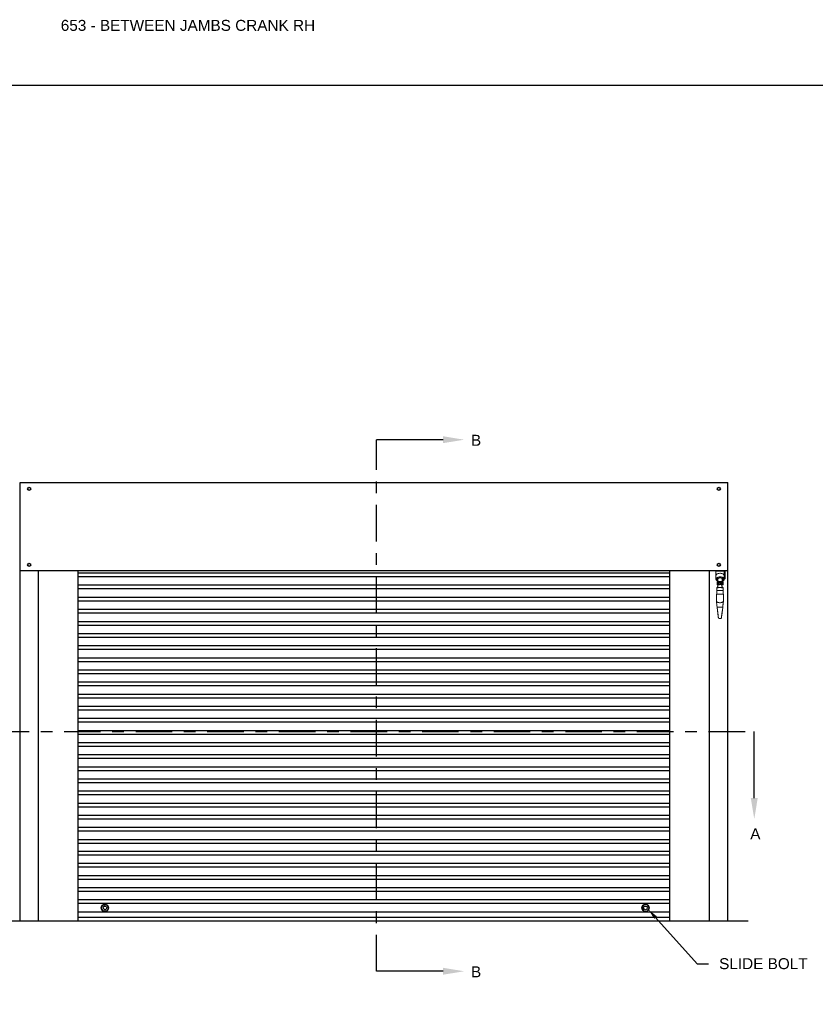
# Model space of a CAD drawing. Header units: inches. Extents: x 169.6 to 213.7, y 214.8 to 266.5.
# Tile 15 of 16: x 201.1 to 207.9, y 239.3 to 247.7. Entities that reach past the tile are written whole.
import ezdxf
from ezdxf import colors
from ezdxf.entities.mleader import LeaderData, LeaderLine
from ezdxf.math import Vec2, Vec3

# ---------------------------------------------------------------- set-up
doc = ezdxf.new("R2010")
doc.units = ezdxf.units.IN
doc.header["$LTSCALE"] = 0.25
doc.header["$MEASUREMENT"] = 0
doc.linetypes.add('CENTER', pattern=[2, 1.25, -0.25, 0.25, -0.25])
for name, color, linetype in [('ANNOTATIONS', 1, 'Continuous'), ('CRANK RH', 7, 'Continuous'), ('SECTION CUTS', 6, 'CENTER')]:
    doc.layers.add(name, color=color, linetype=linetype)
doc.styles.add('ARIAL', font='arial.ttf', dxfattribs={"height": 0.09375})
doc.styles.get("Standard").update_dxf_attribs({"font": 'romans.shx'})

msp = doc.modelspace()

# ---------------------------------------------------------------- linework, layer by layer
at = {"layer": 'CRANK RH', "linetype": 'Continuous'}
for p, q in [((201.08688, 240.03522), (201.08688, 243.78522)), ((207.14054, 243.78322), (201.08688, 243.78322)), ((207.14054, 240.03522), (207.14054, 243.78522)), ((201.08688, 243.03322), (207.14054, 243.03322)), ((201.24312, 240.03522), (201.24312, 243.03322)), ((201.58246, 240.03522), (201.58246, 243.03322)), ((206.64496, 243.00903), (201.58246, 243.00903)), ((206.64496, 240.03522), (206.64496, 243.03322)), ((206.98431, 240.03522), (206.98431, 243.03322)), ((206.64496, 242.97778), (201.58246, 242.97778)), ((206.64496, 242.90541), (201.58246, 242.90541)), ((206.64496, 242.87416), (201.58246, 242.87416)), ((206.64496, 242.8018), (201.58246, 242.8018)), ((206.64496, 242.77055), (201.58246, 242.77055)), ((206.64496, 242.69818), (201.58246, 242.69818)), ((206.64496, 242.66693), (201.58246, 242.66693)), ((206.64496, 242.59457), (201.58246, 242.59457)), ((206.64496, 242.56332), (201.58246, 242.56332)), ((206.64496, 242.49095), (201.58246, 242.49095)), ((206.64496, 242.4597), (201.58246, 242.4597)), ((206.64496, 242.38734), (201.58246, 242.38734)), ((206.64496, 242.35609), (201.58246, 242.35609)), ((206.64496, 242.28372), (201.58246, 242.28372)), ((206.64496, 242.25247), (201.58246, 242.25247)), ((206.64496, 242.18011), (201.58246, 242.18011)), ((206.64496, 242.14886), (201.58246, 242.14886)), ((206.64496, 242.07649), (201.58246, 242.07649)), ((206.64496, 242.04524), (201.58246, 242.04524)), ((206.64496, 241.97288), (201.58246, 241.97288)), ((206.64496, 241.94163), (201.58246, 241.94163)), ((206.64496, 241.86927), (201.58246, 241.86927)), ((206.64496, 241.83802), (201.58246, 241.83802)), ((206.64496, 241.76565), (201.58246, 241.76565)), ((206.64496, 241.7344), (201.58246, 241.7344)), ((206.64496, 241.66204), (201.58246, 241.66204)), ((206.64496, 241.63079), (201.58246, 241.63079)), ((206.64496, 241.55842), (201.58246, 241.55842)), ((206.64496, 241.52717), (201.58246, 241.52717)), ((206.64496, 241.45481), (201.58246, 241.45481)), ((206.64496, 241.42356), (201.58246, 241.42356)), ((206.64496, 241.35119), (201.58246, 241.35119)), ((206.64496, 241.31994), (201.58246, 241.31994)), ((206.64496, 241.24758), (201.58246, 241.24758)), ((206.64496, 241.21633), (201.58246, 241.21633)), ((206.64496, 241.14396), (201.58246, 241.14396)), ((206.64496, 241.11271), (201.58246, 241.11271)), ((206.64496, 241.04035), (201.58246, 241.04035)), ((206.64496, 241.0091), (201.58246, 241.0091)), ((206.64496, 240.93673), (201.58246, 240.93673)), ((206.64496, 240.90548), (201.58246, 240.90548)), ((206.64496, 240.83312), (201.58246, 240.83312)), ((206.64496, 240.80187), (201.58246, 240.80187)), ((206.64496, 240.72951), (201.58246, 240.72951)), ((206.64496, 240.69826), (201.58246, 240.69826)), ((206.64496, 240.62903), (201.58246, 240.62903)), ((206.64496, 240.59778), (201.58246, 240.59778)), ((206.64496, 240.52542), (201.58246, 240.52542)), ((206.64496, 240.49417), (201.58246, 240.49417)), ((206.64496, 240.4218), (201.58246, 240.4218)), ((206.64496, 240.39055), (201.58246, 240.39055)), ((206.64496, 240.31819), (201.58246, 240.31819)), ((206.64496, 240.28694), (201.58246, 240.28694)), ((206.64496, 240.21457), (201.58246, 240.21457)), ((206.64496, 240.18332), (201.58246, 240.18332)), ((206.64496, 240.11096), (201.58246, 240.11096)), ((201.58246, 240.06647), (206.64496, 240.06647))]:
    msp.add_line(p, q, dxfattribs=at)
at = {"layer": 'CRANK RH', "color": 7, "linetype": 'Continuous', "lineweight": 15}
for p, q in [((207.03857, 243.02604), (207.03857, 243.03522)), ((207.10933, 243.02604), (207.03857, 243.02604)), ((207.03857, 242.98913), (207.03857, 243.02604)), ((207.10933, 243.02604), (207.10933, 243.03522)), ((207.10933, 243.02604), (207.10933, 242.98913)), ((207.11827, 243.02167), (207.10933, 243.02167)), ((207.11827, 243.02167), (207.11827, 243.03522)), ((207.11827, 243.02167), (207.11827, 243.01612)), ((207.11827, 243.01612), (207.11827, 242.96021)), ((207.03857, 242.98913), (207.03857, 242.95841)), ((207.04626, 242.96585), (207.04626, 242.95329)), ((207.04843, 242.91132), (207.04843, 242.93617)), ((207.04976, 242.93706), (207.04932, 242.93706)), ((207.05065, 242.95417), (207.05065, 242.96302)), ((207.05065, 242.93589), (207.05065, 242.95417)), ((207.05065, 242.93589), (207.0508, 242.93444)), ((207.05509, 242.95983), (207.05509, 242.93414)), ((207.05509, 242.93414), (207.05518, 242.93037)), ((207.05731, 242.91265), (207.05731, 242.93484)), ((207.05841, 242.93151), (207.05731, 242.93151)), ((207.05902, 242.92426), (207.05875, 242.91978)), ((207.05926, 242.93262), (207.0624, 242.93262)), ((207.06087, 242.93262), (207.0624, 242.93262)), ((207.08225, 242.93262), (207.08538, 242.93262)), ((207.08225, 242.93262), (207.08377, 242.93262)), ((207.0859, 242.91978), (207.08563, 242.92426)), ((207.08786, 242.93151), (207.08623, 242.93151)), ((207.09059, 242.93262), (207.08786, 242.93262)), ((207.08786, 242.93262), (207.08786, 242.91487)), ((207.08951, 242.9418), (207.09065, 242.94143)), ((207.09059, 242.91265), (207.09059, 242.93484)), ((207.09272, 242.93037), (207.09281, 242.93414)), ((207.09281, 242.93414), (207.09281, 242.95983)), ((207.09711, 242.9345), (207.09725, 242.93589)), ((207.09725, 242.96302), (207.09725, 242.95417)), ((207.09725, 242.95417), (207.09725, 242.93589)), ((207.09858, 242.93706), (207.09814, 242.93706)), ((207.09947, 242.93617), (207.09947, 242.93064)), ((207.09947, 242.93064), (207.09947, 242.91132)), ((207.10164, 242.95329), (207.10164, 242.96585)), ((207.10933, 242.95841), (207.10933, 242.98913)), ((207.10933, 242.96021), (207.11827, 242.96021)), ((207.04557, 242.88824), (207.04464, 242.86162)), ((207.04464, 242.86162), (207.04464, 242.83085)), ((207.07232, 242.86162), (207.04464, 242.86162)), ((207.05133, 242.88824), (207.04557, 242.88824)), ((207.04932, 242.91043), (207.05433, 242.91043)), ((207.05124, 242.88603), (207.05124, 242.88807)), ((207.05349, 242.88381), (207.05313, 242.88383)), ((207.05474, 242.88381), (207.05349, 242.88381)), ((207.05406, 242.88381), (207.05349, 242.88381)), ((207.05731, 242.91598), (207.05837, 242.91598)), ((207.05901, 242.92375), (207.05901, 242.92375)), ((207.08548, 242.88824), (207.05917, 242.88824)), ((207.06762, 242.9173), (207.0676, 242.91717)), ((207.06858, 242.9157), (207.06905, 242.91671)), ((207.07118, 242.91607), (207.07101, 242.91497)), ((207.07185, 242.91603), (207.07183, 242.9159)), ((207.10001, 242.86162), (207.07232, 242.86162)), ((207.08564, 242.92375), (207.08564, 242.92375)), ((207.08627, 242.91598), (207.08786, 242.91598)), ((207.08786, 242.91487), (207.09059, 242.91487)), ((207.09115, 242.88381), (207.08991, 242.88381)), ((207.09115, 242.88381), (207.09059, 242.88381)), ((207.09152, 242.88383), (207.09115, 242.88381)), ((207.09908, 242.88824), (207.09332, 242.88824)), ((207.0934, 242.88807), (207.0934, 242.88603)), ((207.09357, 242.91043), (207.09858, 242.91043)), ((207.10001, 242.86162), (207.09908, 242.88824)), ((207.10001, 242.83085), (207.10001, 242.86162)), ((207.04271, 242.83085), (207.04271, 242.76625)), ((207.10193, 242.83085), (207.04271, 242.83085)), ((207.07232, 242.83085), (207.04464, 242.83085)), ((207.10001, 242.83085), (207.07232, 242.83085)), ((207.10193, 242.76625), (207.10193, 242.83085)), ((207.05642, 242.65169), (207.04861, 242.71701)), ((207.04869, 242.71629), (207.05495, 242.664)), ((207.05472, 242.7178), (207.05471, 242.71779)), ((207.05472, 242.7178), (207.08993, 242.7178)), ((207.09604, 242.71701), (207.08822, 242.65169)), ((207.09596, 242.71629), (207.0897, 242.664)), ((207.08994, 242.71779), (207.08993, 242.7178)), ((207.06548, 242.62166), (207.07917, 242.62166))]:
    msp.add_line(p, q, dxfattribs=at)
at = {"layer": 'CRANK RH'}
msp.add_line((200.91371, 240.03522), (207.31371, 240.03522), dxfattribs=at)
at = {"layer": 'CRANK RH', "color": 7, "linetype": 'Continuous', "lineweight": 15, "flags": 128}
for points in [[(207.10933, 242.98913), (207.10873, 242.99273), (207.10694, 242.99622), (207.10403, 242.99946), (207.1001, 243.00235), (207.09527, 243.00479), (207.08972, 243.00669), (207.08363, 243.008), (207.07721, 243.00867), (207.07069, 243.00867), (207.06427, 243.008), (207.05818, 243.00669), (207.05263, 243.00479), (207.04781, 243.00235), (207.04387, 242.99946), (207.04096, 242.99622), (207.03917, 242.99273), (207.03857, 242.98913)], [(207.09725, 242.94364), (207.10161, 242.94617), (207.1051, 242.94911), (207.1076, 242.95234), (207.10901, 242.95578), (207.10929, 242.95929), (207.10844, 242.96278), (207.10648, 242.96612), (207.10348, 242.96922), (207.09952, 242.97197), (207.09475, 242.97429), (207.0893, 242.97609), (207.08336, 242.97733), (207.07712, 242.97795), (207.07078, 242.97795), (207.06454, 242.97733), (207.0586, 242.97609), (207.05316, 242.97429), (207.04838, 242.97197), (207.04442, 242.96922), (207.04142, 242.96612), (207.03946, 242.96278), (207.03861, 242.95929), (207.03889, 242.95578), (207.0403, 242.95234), (207.0428, 242.94911), (207.04629, 242.94617), (207.05065, 242.94364)], [(207.10116, 242.95045), (207.10193, 242.95132), (207.10385, 242.95439), (207.10468, 242.9576), (207.1044, 242.96084), (207.10302, 242.96399), (207.10059, 242.96694), (207.0972, 242.96958), (207.09297, 242.97182), (207.08805, 242.97358), (207.08262, 242.97478), (207.07687, 242.9754), (207.07103, 242.9754), (207.06528, 242.97478), (207.05985, 242.97358), (207.05493, 242.97182), (207.0507, 242.96958), (207.04731, 242.96694), (207.04488, 242.96399), (207.0435, 242.96084), (207.04322, 242.9576), (207.04405, 242.95439), (207.04597, 242.95132), (207.04674, 242.95045)], [(207.06905, 242.91671), (207.06915, 242.91709), (207.06915, 242.91717)], [(207.08627, 242.91598), (207.08667, 242.91296), (207.08692, 242.91137)], [(207.04396, 242.75583), (207.04436, 242.75251), (207.04487, 242.74823), (207.04548, 242.74309), (207.04619, 242.73724), (207.04695, 242.73083), (207.04777, 242.72402), (207.04861, 242.71701)], [(207.09604, 242.71701), (207.09688, 242.72402), (207.0977, 242.73083), (207.09846, 242.73724), (207.09916, 242.74309), (207.09978, 242.74823), (207.10029, 242.75251), (207.10069, 242.75583)], [(207.04538, 242.74398), (207.04544, 242.74345), (207.04563, 242.74188), (207.04594, 242.73932), (207.04635, 242.73587), (207.04685, 242.73168), (207.04742, 242.72689), (207.04805, 242.7217), (207.04869, 242.71629)], [(207.04869, 242.71629), (207.04805, 242.7217), (207.04742, 242.72689), (207.04685, 242.73168), (207.04635, 242.73587), (207.04594, 242.73932), (207.04563, 242.74188), (207.04544, 242.74345), (207.04538, 242.74398)], [(207.09927, 242.74398), (207.09922, 242.74356), (207.09907, 242.74231), (207.09883, 242.74027), (207.09849, 242.7375), (207.09809, 242.73409), (207.09761, 242.73014), (207.09709, 242.72576), (207.09653, 242.7211), (207.09596, 242.71629)], [(207.09596, 242.71629), (207.09653, 242.7211), (207.09709, 242.72576), (207.09761, 242.73014), (207.09809, 242.73409), (207.09849, 242.73751), (207.09883, 242.74027), (207.09907, 242.74231), (207.09922, 242.74356), (207.09927, 242.74398)], [(207.05753, 242.64246), (207.05749, 242.64279), (207.05737, 242.64376), (207.05718, 242.64535), (207.05693, 242.6475), (207.05661, 242.65015), (207.05624, 242.65323), (207.05583, 242.65663), (207.0554, 242.66026), (207.05495, 242.664)], [(207.05495, 242.664), (207.05545, 242.65979), (207.05594, 242.65576), (207.05638, 242.65203), (207.05677, 242.64877), (207.05709, 242.64609), (207.05733, 242.6441), (207.05748, 242.64288), (207.05753, 242.64246)], [(207.05642, 242.65169), (207.05694, 242.64742), (207.05743, 242.64327), (207.0579, 242.63939), (207.05832, 242.63587), (207.05868, 242.63284), (207.05897, 242.63038), (207.05919, 242.62856), (207.05932, 242.62745), (207.05937, 242.62708)], [(207.08528, 242.62708), (207.08532, 242.62745), (207.08546, 242.62856), (207.08567, 242.63038), (207.08597, 242.63284), (207.08633, 242.63587), (207.08675, 242.63939), (207.08722, 242.64327), (207.08771, 242.64742), (207.08822, 242.65169)], [(207.08712, 242.64246), (207.08717, 242.64288), (207.08732, 242.6441), (207.08755, 242.64609), (207.08787, 242.64877), (207.08826, 242.65203), (207.08871, 242.65576), (207.08919, 242.65979), (207.0897, 242.664)], [(207.0897, 242.664), (207.08919, 242.65979), (207.08871, 242.65575), (207.08826, 242.65203), (207.08787, 242.64877), (207.08755, 242.64609), (207.08732, 242.6441), (207.08717, 242.64288), (207.08712, 242.64246)]]:
    msp.add_lwpolyline(points, dxfattribs=at)
at = {"layer": 'CRANK RH', "linetype": 'Continuous'}
for points in [[(201.82715, 240.17421), (201.84277, 240.14714), (201.82715, 240.12008), (201.7959, 240.12008), (201.78027, 240.14714), (201.7959, 240.17421)], [(206.42051, 240.17421), (206.40489, 240.14714), (206.42051, 240.12008), (206.45176, 240.12008), (206.46739, 240.14714), (206.45176, 240.17421)]]:
    msp.add_lwpolyline(points, close=True, dxfattribs=at)
for centre, radius in [((201.16437, 243.73036), 0.01369), ((207.06305, 243.73036), 0.01369), ((201.16437, 243.0805), 0.01369), ((207.06305, 243.0805), 0.01369), ((201.81152, 240.14714), 0.03125), ((201.81259, 240.14714), 0.01562), ((206.43614, 240.14714), 0.03125), ((206.43508, 240.14714), 0.01562)]:
    msp.add_circle(centre, radius, dxfattribs=at)
at = {"layer": 'CRANK RH', "color": 7, "linetype": 'Continuous', "lineweight": 15}
for centre, radius in [((207.07232, 242.92375), 0.01331), ((207.07232, 242.92375), 0.00888), ((207.06804, 242.91717), 0.000444), ((207.07227, 242.9159), 0.000444)]:
    msp.add_circle(centre, radius, dxfattribs=at)
for centre, radius, start, end in [((207.05687, 242.95329), 0.01037, 126.839416, 233.160584), ((207.05683, 242.95329), 0.00956, 130.233117, 229.766883), ((207.04932, 242.93617), 0.000888, 90, 180), ((207.04976, 242.93795), 0.000888, 270, 0), ((207.05358, 242.96527), 0.00222, 117.303086, 142.22849), ((206.95259, 242.92839), 0.10651, 343.720441, 357.778603), ((207.05731, 242.93706), 0.00222, 180, 270), ((207.07395, 242.92382), 0.0449, 66.437329, 113.593087), ((207.07395, 242.98314), 0.04528, 247.614775, 292.385225), ((207.05705, 242.94163), 0.000261, 294.454915, 351.263969), ((207.05686, 242.94223), 0.000888, 289.335855, 295.674174), ((207.07395, 242.9241), 0.04407, 67.884108, 112.115892), ((207.07395, 242.98247), 0.04407, 247.88482, 292.11518), ((207.05838, 242.93187), 0.000355, 273.149028, 14.548849), ((207.08411, 242.92375), 0.02663, 161.075356, 162.709123), ((207.05926, 242.93227), 0.000355, 90, 161.075356), ((207.07232, 242.92375), 0.00888, 0, 180.000001), ((207.07232, 242.92375), 0.00777, 277.76023, 228.813399), ((207.07232, 242.92375), 0.00777, 0.000001, 180.000001), ((207.08539, 242.93227), 0.000355, 18.924644, 90), ((207.19206, 242.92839), 0.10651, 182.221397, 196.279559), ((207.06053, 242.92375), 0.02663, 17.312262, 18.924644), ((207.08626, 242.93187), 0.000355, 165.40873, 265.675598), ((207.09085, 242.94163), 0.00026, 188.656082, 245.625034), ((207.09059, 242.93706), 0.00222, 270, 0), ((207.09104, 242.94223), 0.000888, 244.325826, 250.664145), ((207.09432, 242.96527), 0.00222, 37.77151, 62.696914), ((207.09038, 242.95264), 0.01128, 3.28206, 52.463139), ((207.09107, 242.95329), 0.00956, 310.233117, 49.766883), ((207.09038, 242.95394), 0.01128, 307.534259, 356.716356), ((207.09814, 242.93795), 0.000888, 180, 270), ((207.09858, 242.93617), 0.000888, 0, 90), ((207.04932, 242.91132), 0.000888, 180, 270), ((207.05213, 242.88807), 0.000888, 157.948614, 180), ((207.05346, 242.88603), 0.00222, 180, 261.334595), ((206.95259, 242.92839), 0.10651, 340.579298, 347.908065), ((207.05433, 242.91132), 0.000888, 270, 343.39845), ((207.05731, 242.91043), 0.00222, 90, 163.39845), ((207.05838, 242.91563), 0.000357, 91.644036, 164.592517), ((207.07232, 242.92375), 0.01331, 205.044647, 334.955353), ((207.06804, 242.91717), 0.00111, 335.073604, 138.813399), ((207.06804, 242.91717), 0.000444, 0.000001, 163.286815), ((207.07227, 242.9159), 0.00111, 7.76023, 171.500025), ((207.07227, 242.9159), 0.000444, 0.000001, 163.286815), ((207.08626, 242.91563), 0.000356, 15.35213, 88.411317), ((207.09059, 242.91043), 0.00222, 16.60155, 90), ((207.09118, 242.88603), 0.00222, 278.696025, 0), ((207.09357, 242.91132), 0.000888, 196.60155, 270), ((207.09252, 242.88807), 0.000888, 360, 22.051386), ((207.09858, 242.91132), 0.000888, 270, 0), ((207.06548, 242.62781), 0.00615, 186.824746, 270), ((207.07917, 242.62781), 0.00615, 270, 353.175254)]:
    msp.add_arc(centre, radius, start, end, dxfattribs=at)
for centre, start_param, end_param in [((207.05509, 242.96302), 0.7494689, 1.5707963), ((207.09281, 242.96302), 4.712389, 5.5337164)]:
    msp.add_ellipse(centre, major_axis=(0, 0.00492), ratio=0.9013878, start_param=start_param, end_param=end_param, dxfattribs=at)
for points, knots in [([(207.05065, 242.95417), (207.05065, 242.95447), (207.05068, 242.95707), (207.05106, 242.96053), (207.05266, 242.96369), (207.05367, 242.96467), (207.05443, 242.96507), (207.05488, 242.96511), (207.05509, 242.96513)], [0, 0, 0, 0, 0.0736907, 0.6254449, 0.8047082, 0.8944427, 0.9519118, 1, 1, 1, 1]), ([(207.05509, 242.96782), (207.05471, 242.9678), (207.05381, 242.96776), (207.05302, 242.96743), (207.05256, 242.96724)], [0, 0, 0, 0, 0.42355639, 1, 1, 1, 1]), ([(207.05731, 242.964), (207.05689, 242.96367), (207.05607, 242.96301), (207.05526, 242.96152), (207.05515, 242.96041), (207.05509, 242.95983)], [0, 0, 0, 0, 0.3187976, 0.6392925, 1, 1, 1, 1]), ([(207.05509, 242.93936), (207.05514, 242.93968), (207.05526, 242.9403), (207.05606, 242.94109), (207.05691, 242.94143), (207.05731, 242.94159)], [0, 0, 0, 0, 0.3463096, 0.6917448, 1, 1, 1, 1]), ([(207.05725, 242.94143), (207.05754, 242.94157), (207.05789, 242.94174), (207.0583, 242.94178), (207.05837, 242.94179)], [0, 0, 0, 0, 0.817679, 1, 1, 1, 1]), ([(207.05736, 242.96493), (207.05752, 242.96491), (207.05827, 242.96481), (207.05897, 242.96462), (207.05952, 242.96449), (207.05953, 242.96449)], [0, 0, 0, 0, 0.222521, 0.9899412, 1, 1, 1, 1]), ([(207.05953, 242.94209), (207.05952, 242.94209), (207.05914, 242.942), (207.05875, 242.94191), (207.05837, 242.94183)], [0, 0, 0, 0, 0.01865, 1, 1, 1, 1]), ([(207.05902, 242.92426), (207.05902, 242.92426), (207.05901, 242.9241), (207.05899, 242.92283), (207.0592, 242.92076), (207.05996, 242.91887), (207.06026, 242.91811)], [0, 0, 0, 0, 0.0027536, 0.0757279, 0.6269228, 1, 1, 1, 1]), ([(207.08439, 242.91811), (207.08469, 242.91887), (207.08545, 242.92076), (207.08566, 242.92283), (207.08563, 242.9241), (207.08563, 242.92426), (207.08563, 242.92426)], [0, 0, 0, 0, 0.3730772, 0.9242721, 0.9972464, 1, 1, 1, 1]), ([(207.0859, 242.93165), (207.0859, 242.93167), (207.08591, 242.93172), (207.08568, 242.93077), (207.08534, 242.92927), (207.08517, 242.92792), (207.0851, 242.92737)], [0, 0, 0, 0, 0.1667187, 0.4771964, 0.7858082, 1, 1, 1, 1]), ([(207.08623, 242.93141), (207.08624, 242.93142), (207.08625, 242.93147), (207.086, 242.93057), (207.08565, 242.92891), (207.08535, 242.92734), (207.0853, 242.92637), (207.08529, 242.92623)], [0, 0, 0, 0, 0.1488418, 0.4227329, 0.6941253, 0.9568936, 1, 1, 1, 1]), ([(207.08837, 242.96449), (207.08838, 242.96449), (207.08893, 242.96462), (207.08963, 242.96481), (207.09038, 242.96491), (207.09054, 242.96493)], [0, 0, 0, 0, 0.0100588, 0.7774758, 1, 1, 1, 1]), ([(207.08951, 242.94183), (207.08914, 242.94191), (207.08875, 242.942), (207.08838, 242.94209), (207.08837, 242.94209)], [0, 0, 0, 0, 0.9810516, 1, 1, 1, 1]), ([(207.09281, 242.95983), (207.09276, 242.96039), (207.09264, 242.96151), (207.09184, 242.96301), (207.09099, 242.96368), (207.09059, 242.964)], [0, 0, 0, 0, 0.3464202, 0.691736, 1, 1, 1, 1]), ([(207.09059, 242.94159), (207.09101, 242.94142), (207.09183, 242.94109), (207.09264, 242.9403), (207.09275, 242.93969), (207.09281, 242.93936)], [0, 0, 0, 0, 0.3187431, 0.6393777, 1, 1, 1, 1]), ([(207.09534, 242.96724), (207.09499, 242.96739), (207.0942, 242.96774), (207.09331, 242.96779), (207.09281, 242.96782)], [0, 0, 0, 0, 0.4498574, 1, 1, 1, 1]), ([(207.09281, 242.96513), (207.09302, 242.96511), (207.09347, 242.96507), (207.09423, 242.96467), (207.09524, 242.96369), (207.09684, 242.96053), (207.09722, 242.95707), (207.09725, 242.95447), (207.09725, 242.95417)], [0, 0, 0, 0, 0.0481156, 0.1055838, 0.1952959, 0.3745701, 0.9263102, 1, 1, 1, 1]), ([(207.05313, 242.88383), (207.05279, 242.88393), (207.05222, 242.88409), (207.05165, 242.88469), (207.05136, 242.88525), (207.05125, 242.8857), (207.05125, 242.88595), (207.05124, 242.88603)], [0, 0, 0, 0, 0.3816069, 0.635828, 0.8099638, 0.9421887, 1, 1, 1, 1]), ([(207.05131, 242.8884), (207.05131, 242.88841), (207.05132, 242.88844), (207.05143, 242.88871), (207.0517, 242.88939), (207.05212, 242.89046), (207.05326, 242.8935), (207.05412, 242.89625), (207.05483, 242.89854)], [0, 0, 0, 0, 0.0306514, 0.087489, 0.1436351, 0.2848147, 0.4077791, 1, 1, 1, 1]), ([(207.0567, 242.8844), (207.05628, 242.88419), (207.05563, 242.88386), (207.05497, 242.88382), (207.05474, 242.88381)], [0, 0, 0, 0, 0.6469949, 1, 1, 1, 1]), ([(207.05912, 242.88765), (207.05908, 242.88737), (207.05896, 242.88671), (207.05825, 242.88563), (207.05743, 242.88489), (207.05683, 242.88449), (207.0567, 242.8844)], [0, 0, 0, 0, 0.1898554, 0.4435954, 0.8793329, 1, 1, 1, 1]), ([(207.05917, 242.88824), (207.05916, 242.88816), (207.05915, 242.88796), (207.05913, 242.88777), (207.05912, 242.88765)], [0, 0, 0, 0, 0.41359938, 1, 1, 1, 1]), ([(207.08552, 242.88765), (207.08552, 242.88777), (207.0855, 242.88796), (207.08549, 242.88816), (207.08548, 242.88824)], [0, 0, 0, 0, 0.5864442, 1, 1, 1, 1]), ([(207.08795, 242.8844), (207.08756, 242.88468), (207.08688, 242.88516), (207.08605, 242.88611), (207.08561, 242.88696), (207.08554, 242.8875), (207.08552, 242.88765)], [0, 0, 0, 0, 0.3674174, 0.6326684, 0.9009147, 1, 1, 1, 1]), ([(207.08991, 242.88381), (207.08944, 242.88386), (207.08878, 242.88393), (207.08814, 242.88429), (207.08795, 242.8844)], [0, 0, 0, 0, 0.7012013, 1, 1, 1, 1]), ([(207.08982, 242.89854), (207.0899, 242.89824), (207.09063, 242.89577), (207.0917, 242.89262), (207.09281, 242.88972), (207.09317, 242.88882), (207.09332, 242.88846), (207.09333, 242.88842), (207.09334, 242.8884)], [0, 0, 0, 0, 0.0767379, 0.6453233, 0.8228293, 0.9071998, 0.9584998, 1, 1, 1, 1]), ([(207.0934, 242.88603), (207.09339, 242.88583), (207.09336, 242.88545), (207.09311, 242.88487), (207.09264, 242.88428), (207.09205, 242.88394), (207.09163, 242.88385), (207.09152, 242.88383)], [0, 0, 0, 0, 0.1465289, 0.2919672, 0.5304743, 0.8792714, 1, 1, 1, 1]), ([(207.04271, 242.76625), (207.04271, 242.76624), (207.04273, 242.76614), (207.04289, 242.76476), (207.04321, 242.76209), (207.04367, 242.75829), (207.04386, 242.75665), (207.04396, 242.75583)], [0, 0, 0, 0, 0.0028229, 0.0353736, 0.4647182, 0.7329388, 1, 1, 1, 1]), ([(207.04396, 242.75583), (207.04396, 242.75584), (207.04384, 242.75685), (207.04354, 242.75939), (207.0431, 242.76299), (207.04285, 242.76514), (207.04273, 242.76607), (207.04271, 242.76624), (207.04271, 242.76625)], [0, 0, 0, 0, 0.00496715, 0.37988964, 0.68802748, 0.94222933, 0.99717487, 1, 1, 1, 1]), ([(207.05007, 242.76221), (207.0497, 242.76239), (207.04822, 242.76313), (207.046, 242.76433), (207.04339, 242.76584), (207.04297, 242.76609), (207.04271, 242.76625)], [0, 0, 0, 0, 0.0830037, 0.3325895, 0.5909179, 1, 1, 1, 1]), ([(207.09458, 242.76221), (207.09347, 242.76168), (207.09116, 242.76057), (207.08695, 242.75891), (207.0813, 242.7572), (207.07619, 242.75642), (207.0699, 242.75629), (207.06343, 242.75706), (207.05578, 242.75953), (207.05192, 242.76134), (207.05007, 242.76221)], [0, 0, 0, 0, 0.097323, 0.202378, 0.3073357, 0.4695288, 0.5004233, 0.6720212, 0.8427354, 1, 1, 1, 1]), ([(207.10193, 242.76625), (207.10169, 242.7661), (207.1012, 242.76581), (207.09812, 242.764), (207.09549, 242.76267), (207.09458, 242.76221)], [0, 0, 0, 0, 0.3893902, 0.7882871, 1, 1, 1, 1]), ([(207.10193, 242.76625), (207.10193, 242.76624), (207.10192, 242.76614), (207.10175, 242.76476), (207.10144, 242.76209), (207.10098, 242.75829), (207.10079, 242.75665), (207.10069, 242.75583)], [0, 0, 0, 0, 0.002825, 0.0353764, 0.4647001, 0.7329389, 1, 1, 1, 1]), ([(207.10069, 242.75583), (207.10069, 242.75584), (207.10081, 242.75685), (207.10111, 242.75939), (207.10155, 242.76299), (207.1018, 242.76514), (207.10191, 242.76607), (207.10193, 242.76624), (207.10193, 242.76625)], [0, 0, 0, 0, 0.0049672, 0.3798919, 0.6880294, 0.9422303, 0.9971769, 1, 1, 1, 1]), ([(207.05471, 242.71779), (207.05402, 242.71771), (207.05265, 242.71755), (207.05082, 242.71732), (207.04943, 242.71714), (207.04876, 242.71705), (207.04861, 242.71702), (207.04861, 242.71701), (207.04861, 242.71701)], [0, 0, 0, 0, 0.214668, 0.4293067, 0.6439775, 0.8586525, 0.9778845, 1, 1, 1, 1]), ([(207.09604, 242.71701), (207.09604, 242.71701), (207.09604, 242.71702), (207.09589, 242.71705), (207.09522, 242.71714), (207.09383, 242.71732), (207.092, 242.71755), (207.09063, 242.71771), (207.08994, 242.71779)], [0, 0, 0, 0, 0.0221151, 0.1413449, 0.3560015, 0.5706683, 0.7853361, 1, 1, 1, 1])]:
    msp.add_open_spline(points, degree=3, knots=knots, dxfattribs=at)
at = {"layer": 'defpoints'}
msp.add_lwpolyline([(213.72204, 234.44685), (194.25216, 234.44685), (194.25216, 247.18196), (213.72204, 247.18196)], close=True, dxfattribs=at)
at = {"layer": 'SECTION CUTS'}
for p, q in [((204.13508, 239.60505), (204.13508, 244.15078)), ((200.85026, 241.65589), (207.36621, 241.65589))]:
    msp.add_line(p, q, dxfattribs=at)

# ---------------------------------------------------------------- texts
at = {"layer": 'ANNOTATIONS', "insert": (201.43451, 247.74099), "char_height": 0.09375, "width": 6.6097632, "attachment_point": 1, "line_spacing_factor": 0.86134, "style": 'ARIAL'}
msp.add_mtext('653 - BETWEEN JAMBS CRANK RH', dxfattribs=at)
at = {"layer": 'SECTION CUTS', "style": 'ARIAL'}
for s, p in [('B', (204.94311, 244.09908)), ('A', (207.33174, 240.73345)), ('B', (204.94311, 239.55336))]:
    msp.add_text(s, height=0.09375, dxfattribs=at).set_placement(p)

# ---------------------------------------------------------------- leaders
at = {"layer": 'ANNOTATIONS'}
ml = msp.add_multileader_mtext('Standard', dxfattribs=at)
ml.set_content('SLIDE BOLT', color=256, style='ARIAL')
ml.set_leader_properties()
ml.build(insert=Vec2(0, 0))
ml.multileader.update_dxf_attribs({"dogleg_length": 0.36, "arrow_head_size": 0.09375})
ctx = ml.context
ctx.base_point, ctx.char_height, ctx.arrow_head_size, ctx.landing_gap_size, ctx.plane_origin = Vec3(206.97576, 239.66915), 0.09375, 0.09375, 0.09, Vec3(206.19073, 239.23593)
notes = []
notes.append((ctx, [(0, (1, 1, 0), (206.87781, 239.66915), (1, 0), 0.09796, [(0, [(206.45958, 240.13361)], 0, [])])]))
ctx.mtext.insert, ctx.mtext.flow_direction = Vec3(207.06576, 239.71683), 5
at = {"layer": 'SECTION CUTS'}
ml = msp.add_multileader_mtext('Standard', dxfattribs=at)
ml.set_content('', color=256)
ml.set_leader_properties()
ml.build(insert=Vec2(0, 0))
ml.multileader.update_dxf_attribs({"dogleg_length": 0, "arrow_head_size": 0.18})
ctx = ml.context
ctx.base_point, ctx.char_height, ctx.arrow_head_size, ctx.landing_gap_size, ctx.plane_origin, ctx.plane_x_axis, ctx.plane_y_axis = Vec3(204.13508, 244.15078), 0.18, 0.18, 0, Vec3(204.8846, 244.15078), Vec3(0, 1), Vec3(-1, 0)
notes.append((ctx, [(0, (1, 1, 0), (204.13508, 244.15078), (1, 0), 0, [(0, [(204.8846, 244.15078)], 0, [])])]))
ctx.mtext.insert, ctx.mtext.text_direction, ctx.mtext.rotation, ctx.mtext.flow_direction = Vec3(204.04508, 244.15078), Vec3(0, 1), 1.5707963, 5
ml = msp.add_multileader_mtext('Standard', dxfattribs=at)
ml.set_content('', color=256)
ml.set_leader_properties()
ml.build(insert=Vec2(0, 0))
ml.multileader.update_dxf_attribs({"dogleg_length": 0, "arrow_head_size": 0.18})
ctx = ml.context
ctx.base_point, ctx.char_height, ctx.arrow_head_size, ctx.landing_gap_size, ctx.plane_origin = Vec3(207.36621, 241.65589), 0.18, 0.18, 0, Vec3(207.36621, 240.90637)
notes.append((ctx, [(0, (1, 1, 0), (207.36621, 241.65589), (1, 0), 0, [(0, [(207.36621, 240.90637)], 0, [])])]))
ctx.mtext.insert, ctx.mtext.flow_direction = Vec3(207.36621, 241.74589), 5
ml = msp.add_multileader_mtext('Standard', dxfattribs=at)
ml.set_content('', color=256)
ml.set_leader_properties()
ml.build(insert=Vec2(0, 0))
ml.multileader.update_dxf_attribs({"dogleg_length": 0, "arrow_head_size": 0.18})
ctx = ml.context
ctx.base_point, ctx.char_height, ctx.arrow_head_size, ctx.landing_gap_size, ctx.plane_origin, ctx.plane_x_axis, ctx.plane_y_axis = Vec3(204.13508, 239.60505), 0.18, 0.18, 0, Vec3(204.8846, 239.60505), Vec3(0, 1), Vec3(-1, 0)
notes.append((ctx, [(0, (1, 1, 0), (204.13508, 239.60505), (1, 0), 0, [(0, [(204.8846, 239.60505)], 0, [])])]))
ctx.mtext.insert, ctx.mtext.text_direction, ctx.mtext.rotation, ctx.mtext.flow_direction = Vec3(204.04508, 239.60505), Vec3(0, 1), 1.5707963, 5
for ctx, leaders in notes:
    for number, flags, end, landing, length, lines in leaders:
        leader = LeaderData()
        leader.index, (leader.has_last_leader_line, leader.has_dogleg_vector, leader.attachment_direction) = number, flags
        leader.last_leader_point, leader.dogleg_vector, leader.dogleg_length = Vec3(end), Vec3(landing), length
        for number, points, colour, breaks in lines:
            line = LeaderLine()
            line.index, line.vertices, line.color, line.breaks = number, Vec3.list(points), colors.encode_raw_color(colour), breaks
            leader.lines.append(line)
        ctx.leaders.append(leader)

doc.saveas('drawing.dxf')
